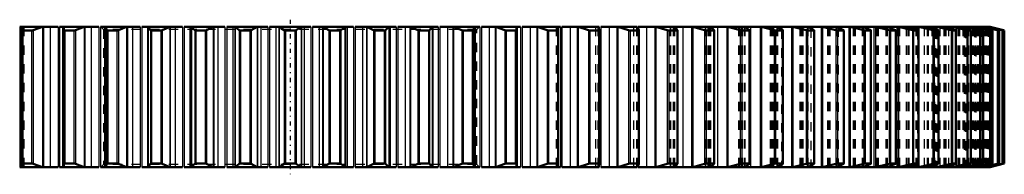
# Model space of a CAD drawing. Header units: millimetres. Extents: x -1 to 474, y -1 to 306.
# Tile 4 of 14: x 108 to 214, y -1 to 16. Entities that reach past the tile are written whole.
import ezdxf

# ---------------------------------------------------------------- set-up
doc = ezdxf.new("R2010")
doc.units = ezdxf.units.MM
doc.linetypes.add('Center', pattern=[1.5, 0.45, -0.5, 0.05, -0.5])
doc.linetypes.add('Dashed', pattern=[2, 1, -1])
for name, color, linetype, lineweight in [('AM_4', 3, 'Continuous', 25), ('center', 4, 'Center', 25), ('hidden', 3, 'Dashed', 25), ('vis', 1, 'Continuous', 50)]:
    doc.layers.add(name, color=color, linetype=linetype, lineweight=lineweight)

# ---------------------------------------------------------------- blocks, each defined once
blk = doc.blocks.new('1_GEAHB1_5_100_15_A_40_b_0_in_GEAHB1_5_100_15_A_40_900')
at = {"layer": 'AM_4'}
for p, q in [((108.44, 15), (108.44, 0)), ((110.89, 15), (110.89, 0)), ((110.98, 15), (110.98, 0)), ((111.69, 15), (111.69, 0)), ((112.55, 15), (112.55, 0)), ((112.71, 15), (112.71, 0)), ((113.11, 15), (113.11, 0)), ((115.35, 15), (115.35, 0)), ((115.43, 15), (115.43, 0)), ((116.08, 15), (116.08, 0)), ((116.91, 15), (116.91, 0)), ((117.08, 15), (117.08, 0)), ((117.61, 15), (117.61, 0)), ((119.89, 15), (119.89, 0)), ((119.97, 15), (119.97, 0)), ((120.54, 15), (120.54, 0)), ((121.36, 15), (121.36, 0)), ((121.53, 15), (121.53, 0)), ((122.12, 15), (122.12, 0)), ((122.18, 15), (122.18, 0)), ((122.19, 15), (122.19, 0)), ((124.51, 15), (124.51, 0)), ((124.57, 15), (124.57, 0)), ((125.08, 15), (125.08, 0)), ((125.87, 15), (125.87, 0)), ((126.05, 15), (126.05, 0)), ((126.67, 15), (126.67, 0)), ((126.81, 15), (126.81, 0)), ((126.83, 15), (126.83, 0)), ((129.17, 15), (129.17, 0)), ((129.23, 15), (129.23, 0)), ((129.66, 15), (129.66, 0)), ((130.43, 15), (130.43, 0)), ((130.61, 15), (130.61, 0)), ((131.27, 15), (131.27, 0)), ((131.48, 15), (131.48, 0)), ((131.52, 15), (131.52, 0)), ((133.87, 15), (133.87, 0)), ((133.92, 15), (133.92, 0)), ((134.28, 15), (134.28, 0)), ((135.01, 15), (135.01, 0)), ((135.19, 15), (135.19, 0)), ((135.89, 15), (135.89, 0)), ((136.18, 15), (136.18, 0)), ((136.22, 15), (136.22, 0)), ((138.58, 15), (138.58, 0)), ((138.62, 15), (138.62, 0)), ((138.91, 15), (138.91, 0)), ((139.61, 15), (139.61, 0)), ((139.79, 15), (139.79, 0)), ((140.52, 15), (140.52, 0)), ((140.88, 15), (140.88, 0)), ((140.93, 15), (140.93, 0)), ((143.28, 15), (143.28, 0)), ((143.32, 15), (143.32, 0)), ((143.53, 15), (143.53, 0)), ((144.19, 15), (144.19, 0)), ((144.37, 15), (144.37, 0)), ((145.14, 15), (145.14, 0)), ((145.57, 15), (145.57, 0)), ((145.63, 15), (145.63, 0)), ((147.97, 15), (147.97, 0)), ((147.99, 15), (147.99, 0)), ((148.13, 15), (148.13, 0)), ((148.75, 15), (148.75, 0)), ((148.93, 15), (148.93, 0)), ((149.72, 15), (149.72, 0)), ((150.23, 15), (150.23, 0)), ((150.29, 15), (150.29, 0)), ((152.61, 15), (152.61, 0)), ((152.62, 15), (152.62, 0)), ((152.68, 15), (152.68, 0)), ((153.27, 15), (153.27, 0)), ((153.44, 15), (153.44, 0)), ((154.26, 15), (154.26, 0)), ((154.83, 15), (154.83, 0)), ((154.91, 15), (154.91, 0)), ((157.19, 15), (157.19, 0)), ((157.72, 15), (157.72, 0)), ((157.89, 15), (157.89, 0)), ((158.72, 15), (158.72, 0)), ((159.37, 15), (159.37, 0)), ((159.45, 15), (159.45, 0)), ((161.69, 15), (161.69, 0)), ((162.09, 15), (162.09, 0)), ((162.25, 15), (162.25, 0)), ((163.11, 15), (163.11, 0)), ((163.82, 15), (163.82, 0)), ((163.91, 15), (163.91, 0)), ((166.36, 15), (166.36, 0)), ((166.52, 15), (166.52, 0)), ((167.39, 15), (167.39, 0)), ((168.16, 15), (168.16, 0)), ((168.26, 15), (168.26, 0)), ((170.52, 15), (170.52, 0)), ((170.68, 15), (170.68, 0)), ((171.56, 15), (171.56, 0)), ((172.39, 15), (172.39, 0)), ((172.49, 15), (172.49, 0)), ((174.7, 15), (174.7, 14.76)), ((175.59, 15), (175.59, 0)), ((176.47, 15), (176.47, 0)), ((176.59, 15), (176.59, 0)), ((179.47, 15), (179.47, 0)), ((180.4, 15), (180.4, 0)), ((180.53, 15), (180.53, 0)), ((183.18, 15), (183.18, 0)), ((184.17, 15), (184.17, 0)), ((184.29, 15), (184.29, 0)), ((186.72, 15), (186.72, 0)), ((187.74, 15), (187.74, 0)), ((187.88, 15), (187.88, 0)), ((190.05, 15), (190.05, 14.7)), ((191.12, 15), (191.12, 0)), ((191.26, 15), (191.26, 0)), ((193.18, 15), (193.18, 14.83)), ((194.29, 15), (194.29, 0)), ((194.43, 15), (194.43, 0)), ((196.1, 15), (196.1, 14.92)), ((197.23, 15), (197.23, 0)), ((197.38, 15), (197.38, 0)), ((199.94, 15), (199.94, 0)), ((200.09, 15), (200.09, 0)), ((202.4, 15), (202.4, 0)), ((202.55, 15), (202.55, 0)), ((204.6, 15), (204.6, 14.65)), ((204.75, 15), (204.75, 0)), ((206.54, 15), (206.54, 14.72)), ((206.69, 15), (206.69, 14.66)), ((208.2, 15), (208.2, 14.78)), ((208.36, 15), (208.36, 14.73)), ((209.59, 15), (209.59, 14.84)), ((209.74, 15), (209.74, 14.79)), ((210.69, 15), (210.69, 14.89)), ((210.84, 15), (210.84, 14.84)), ((211.5, 15), (211.5, 14.94)), ((211.65, 15), (211.65, 14.89)), ((212.02, 15), (212.02, 14.98)), ((212.17, 15), (212.17, 14.94)), ((212.39, 15), (212.39, 14.98)), ((108.68, 14.62), (108.68, 0.38)), ((108.77, 14.6), (108.77, 0.4)), ((109.71, 14.6), (109.71, 0.4)), ((109.87, 14.62), (109.87, 0.38)), ((113.18, 14.62), (113.18, 0.38)), ((113.28, 14.6), (113.28, 0.4)), ((114.24, 14.6), (114.24, 0.4)), ((114.4, 14.62), (114.4, 0.38)), ((117.78, 14.62), (117.78, 0.38)), ((117.89, 14.6), (117.89, 0.4)), ((118.86, 14.6), (118.86, 0.4)), ((119.02, 14.62), (119.02, 0.38)), ((122.45, 14.62), (122.45, 0.38)), ((122.57, 14.6), (122.57, 0.4)), ((123.56, 14.6), (123.56, 0.4)), ((123.71, 14.62), (123.71, 0.38)), ((127.19, 14.62), (127.19, 0.38)), ((127.31, 14.6), (127.31, 0.4)), ((128.31, 14.6), (128.31, 0.4)), ((128.46, 14.62), (128.46, 0.38)), ((131.96, 14.62), (131.96, 0.38)), ((132.1, 14.6), (132.1, 0.4)), ((133.1, 14.6), (133.1, 0.4)), ((133.24, 14.62), (133.24, 0.38)), ((136.76, 14.62), (136.76, 0.38)), ((136.9, 14.6), (136.9, 0.4)), ((137.9, 14.6), (137.9, 0.4)), ((138.04, 14.62), (138.04, 0.38)), ((141.56, 14.62), (141.56, 0.38)), ((141.7, 14.6), (141.7, 0.4)), ((142.7, 14.6), (142.7, 0.4)), ((142.84, 14.62), (142.84, 0.38)), ((146.34, 14.62), (146.34, 0.38)), ((146.49, 14.6), (146.49, 0.4)), ((147.49, 14.6), (147.49, 0.4)), ((147.61, 14.62), (147.61, 0.38)), ((151.09, 14.62), (151.09, 0.38)), ((151.24, 14.6), (151.24, 0.4)), ((152.23, 14.6), (152.23, 0.4)), ((152.35, 14.62), (152.35, 0.38)), ((155.78, 14.62), (155.78, 0.38)), ((155.94, 14.6), (155.94, 0.4)), ((156.91, 14.6), (156.91, 0.4)), ((157.02, 14.62), (157.02, 0.38)), ((160.4, 14.62), (160.4, 0.38)), ((160.56, 14.6), (160.56, 0.4)), ((161.52, 14.6), (161.52, 0.4)), ((161.62, 14.62), (161.62, 0.38)), ((164.93, 14.62), (164.93, 0.38)), ((165.09, 14.6), (165.09, 0.4)), ((166.03, 14.6), (166.03, 0.4)), ((166.12, 14.62), (166.12, 0.38)), ((169.35, 14.62), (169.35, 0.38)), ((169.52, 14.6), (169.52, 0.4)), ((170.43, 14.6), (170.43, 0.4)), ((173.65, 14.62), (173.65, 0.38)), ((173.81, 14.6), (173.81, 0.4)), ((174.69, 14.6), (174.69, 0.4)), ((177.8, 14.62), (177.8, 0.38)), ((177.97, 14.6), (177.97, 0.4)), ((178.81, 14.6), (178.81, 0.4)), ((181.79, 14.62), (181.79, 0.38)), ((181.96, 14.6), (181.96, 0.4)), ((182.77, 14.6), (182.77, 0.4)), ((185.61, 14.62), (185.61, 0.38)), ((185.78, 14.6), (185.78, 0.4)), ((186.55, 14.6), (186.55, 0.4)), ((189.24, 14.62), (189.24, 0.38)), ((189.4, 14.6), (189.4, 0.4)), ((190.13, 14.6), (190.13, 0.4)), ((192.66, 14.62), (192.66, 0.38)), ((192.82, 14.6), (192.82, 0.4)), ((193.51, 14.6), (193.51, 0.4)), ((195.86, 14.62), (195.86, 0.38)), ((196.02, 14.6), (196.02, 0.4)), ((196.66, 14.6), (196.66, 0.4)), ((198.84, 14.62), (198.84, 0.38)), ((198.99, 14.6), (198.99, 0.4)), ((199.58, 14.6), (199.58, 0.4)), ((201.57, 14.62), (201.57, 0.38)), ((201.72, 14.6), (201.72, 0.4)), ((202.26, 14.6), (202.26, 0.4)), ((204.05, 14.62), (204.05, 0.38)), ((204.19, 14.6), (204.19, 0.4)), ((204.68, 14.6), (204.68, 0.4)), ((206.26, 14.62), (206.26, 0.38)), ((206.4, 14.6), (206.4, 0.4)), ((206.83, 14.6), (206.83, 0.4)), ((208.21, 14.62), (208.21, 0.38)), ((208.34, 14.6), (208.34, 0.4)), ((208.71, 14.6), (208.71, 0.4)), ((209.87, 14.62), (209.87, 0.38)), ((210, 14.6), (210, 0.4)), ((210.31, 14.6), (210.31, 0.4)), ((211.25, 14.62), (211.25, 0.38)), ((211.37, 14.6), (211.37, 0.4)), ((211.62, 14.6), (211.62, 0.4)), ((212.33, 14.62), (212.33, 0.38)), ((212.45, 14.6), (212.45, 0.4)), ((212.64, 14.6), (212.64, 0.4)), ((213.12, 14.62), (213.12, 0.38)), ((213.23, 14.6), (213.23, 0.4)), ((213.36, 14.6), (213.36, 0.4)), ((213.62, 14.62), (213.62, 0.38)), ((213.72, 14.6), (213.72, 0.4)), ((213.78, 14.6), (213.78, 0.4)), ((213.81, 14.62), (213.81, 0.38)), ((213.9, 14.6), (213.9, 0.4)), ((174.7, 0.24), (174.7, 0)), ((190.05, 0.3), (190.05, 0)), ((193.18, 0.17), (193.18, 0)), ((196.1, 0.08), (196.1, 0)), ((204.6, 0.35), (204.6, 0)), ((206.54, 0.28), (206.54, 0)), ((206.69, 0.34), (206.69, 0)), ((208.2, 0.22), (208.2, 0)), ((208.36, 0.27), (208.36, 0)), ((209.59, 0.16), (209.59, 0)), ((209.74, 0.21), (209.74, 0)), ((210.69, 0.11), (210.69, 0)), ((210.84, 0.16), (210.84, 0)), ((211.5, 0.06), (211.5, 0)), ((211.65, 0.11), (211.65, 0)), ((212.02, 0.02), (212.02, 0)), ((212.17, 0.06), (212.17, 0)), ((212.39, 0.02), (212.39, 0))]:
    blk.add_line(p, q, dxfattribs=at)
at = {"layer": 'center'}
blk.add_line((137.4, 15.75), (137.4, -0.75), dxfattribs=at)
at = {"layer": 'hidden'}
for p, q in [((108.7, 15), (108.7, 0)), ((108.72, 15), (108.72, 0)), ((108.89, 15), (108.89, 0)), ((108.89, 0), (108.89, 15)), ((113.11, 15), (113.11, 0)), ((113.21, 15), (113.21, 0)), ((113.21, 0), (113.21, 15)), ((117.1, 15), (117.4, 14.7)), ((117.61, 15), (117.61, 0)), ((117.63, 15), (117.63, 0)), ((117.63, 0), (117.63, 15)), ((157.17, 15), (157.17, 0)), ((157.17, 15), (157.17, 0)), ((157.19, 15), (157.19, 0)), ((157.4, 14.7), (157.7, 15)), ((161.59, 15), (161.59, 0)), ((161.59, 15), (161.59, 0)), ((161.69, 15), (161.69, 0)), ((165.91, 15), (165.91, 0)), ((165.91, 15), (165.91, 0)), ((166.08, 15), (166.08, 0)), ((166.1, 15), (166.1, 0)), ((170.11, 15), (170.11, 0)), ((170.12, 15), (170.12, 0)), ((170.37, 15), (170.37, 0)), ((170.4, 15), (170.4, 0)), ((174.18, 15), (174.18, 0)), ((174.2, 15), (174.2, 0)), ((174.52, 15), (174.52, 0)), ((174.55, 15), (174.55, 0)), ((174.56, 15), (174.56, 0)), ((178.1, 15), (178.1, 0)), ((178.13, 15), (178.13, 0)), ((178.43, 15), (178.43, 0)), ((178.53, 15), (178.53, 0)), ((178.58, 15), (178.58, 0)), ((178.58, 15), (178.58, 0)), ((181.86, 15), (181.86, 0)), ((181.91, 15), (181.91, 0)), ((182.15, 15), (182.15, 0)), ((182.29, 15), (182.29, 0)), ((182.38, 15), (182.38, 0)), ((182.43, 15), (182.43, 0)), ((185.44, 15), (185.44, 0)), ((185.5, 15), (185.5, 0)), ((185.69, 15), (185.69, 0)), ((185.82, 15), (185.82, 0)), ((186.04, 15), (186.04, 0)), ((186.11, 15), (186.11, 0)), ((188.82, 15), (188.82, 0)), ((188.91, 15), (188.91, 0)), ((189.04, 15), (189.04, 0)), ((189.17, 15), (189.17, 0)), ((189.52, 15), (189.52, 0)), ((189.59, 15), (189.59, 0)), ((192.01, 15), (192.01, 0)), ((192.12, 15), (192.12, 0)), ((192.19, 15), (192.19, 0)), ((192.31, 15), (192.31, 0)), ((192.79, 15), (192.79, 0)), ((192.87, 15), (192.87, 0)), ((193.18, 14.83), (193.18, 0.17)), ((194.97, 15), (194.97, 0)), ((195.11, 15), (195.11, 0)), ((195.13, 15), (195.13, 0)), ((195.23, 15), (195.23, 0)), ((195.84, 15), (195.84, 0)), ((195.93, 15), (195.93, 0)), ((196.1, 14.92), (196.1, 0.08)), ((197.7, 15), (197.7, 0)), ((197.83, 15), (197.83, 0)), ((197.87, 15), (197.87, 0)), ((197.93, 15), (197.93, 0)), ((198.66, 15), (198.66, 0)), ((198.76, 15), (198.76, 0)), ((198.77, 15), (198.77, 0)), ((200.19, 15), (200.19, 0)), ((200.3, 15), (200.3, 0)), ((200.39, 15), (200.39, 0)), ((200.39, 15), (200.39, 0)), ((201.21, 15), (201.21, 0)), ((201.24, 15), (201.24, 0)), ((201.35, 15), (201.35, 0)), ((202.43, 15), (202.43, 0)), ((202.51, 15), (202.51, 0)), ((202.6, 15), (202.6, 0)), ((202.66, 15), (202.66, 0)), ((203.4, 15), (203.4, 0)), ((203.57, 15), (203.57, 0)), ((203.68, 15), (203.68, 0)), ((204.41, 15), (204.41, 0)), ((204.48, 15), (204.48, 0)), ((204.55, 15), (204.55, 0)), ((204.68, 15), (204.68, 0)), ((205.32, 15), (205.32, 0)), ((205.64, 15), (205.64, 0)), ((205.76, 15), (205.76, 0)), ((206.13, 15), (206.13, 0)), ((206.17, 15), (206.17, 0)), ((206.23, 15), (206.23, 0)), ((206.43, 15), (206.43, 0)), ((206.98, 15), (206.98, 0)), ((207.43, 15), (207.43, 0)), ((207.56, 15), (207.56, 0)), ((207.57, 15), (207.57, 0)), ((207.6, 15), (207.6, 0)), ((207.65, 15), (207.65, 0)), ((207.91, 15), (207.91, 0)), ((208.2, 14.78), (208.2, 0.22)), ((208.36, 15), (208.36, 0)), ((208.73, 15), (208.73, 0)), ((208.74, 15), (208.74, 0)), ((208.78, 15), (208.78, 0)), ((208.95, 15), (208.95, 0)), ((209.08, 15), (209.08, 0)), ((209.11, 15), (209.11, 0)), ((209.46, 15), (209.46, 0)), ((209.59, 14.84), (209.59, 0.16)), ((209.6, 15), (209.6, 0)), ((209.61, 15), (209.61, 0)), ((209.64, 15), (209.64, 0)), ((209.74, 14.79), (209.74, 0.21)), ((210.02, 15), (210.02, 0)), ((210.19, 15), (210.19, 0)), ((210.19, 15), (210.19, 0)), ((210.19, 15), (210.19, 0)), ((210.21, 15), (210.21, 0)), ((210.28, 15), (210.28, 0)), ((210.33, 15), (210.33, 0)), ((210.49, 15), (210.49, 0)), ((210.49, 15), (210.49, 0)), ((210.49, 15), (210.49, 0)), ((210.65, 15), (210.65, 0)), ((210.69, 14.89), (210.69, 0.11)), ((210.81, 15), (210.81, 0)), ((210.84, 14.84), (210.84, 0.16)), ((211, 15), (211, 0)), ((211.05, 15), (211.05, 0)), ((211.14, 15), (211.14, 0)), ((211.28, 15), (211.28, 0)), ((211.5, 14.94), (211.5, 0.06)), ((211.65, 14.89), (211.65, 0.11)), ((211.8, 15), (211.8, 0)), ((211.95, 15), (211.95, 0)), ((212.02, 14.98), (212.02, 0.02)), ((212.17, 15), (212.17, 0)), ((212.17, 14.94), (212.17, 0.06)), ((212.24, 15), (212.24, 0)), ((212.32, 15), (212.32, 0)), ((212.39, 14.98), (212.39, 0.02)), ((117.4, 14.7), (117.4, 0.3)), ((157.4, 14.7), (117.4, 14.7)), ((157.4, 0.3), (157.4, 14.7)), ((170.51, 14.62), (170.51, 0.38)), ((174.7, 14.76), (174.7, 0.24)), ((174.77, 14.62), (174.77, 0.38)), ((178.88, 14.62), (178.88, 0.38)), ((182.83, 14.62), (182.83, 0.38)), ((186.6, 14.62), (186.6, 0.38)), ((190.05, 14.7), (190.05, 0.3)), ((190.17, 14.62), (190.17, 0.38)), ((193.54, 14.62), (193.54, 0.38)), ((196.68, 14.62), (196.68, 0.38)), ((199.59, 14.62), (199.61, 14.61)), ((199.59, 14.62), (199.59, 0.38)), ((202.25, 14.62), (202.27, 14.61)), ((202.25, 14.62), (202.25, 0.38)), ((204.6, 14.65), (204.6, 0.35)), ((204.66, 14.62), (204.66, 0.38)), ((206.54, 14.72), (206.54, 0.28)), ((206.69, 14.66), (206.69, 0.34)), ((206.81, 14.62), (206.81, 0.38)), ((208.36, 14.73), (208.36, 0.27)), ((208.68, 14.62), (208.68, 0.38)), ((210.26, 14.62), (210.26, 0.38)), ((211.56, 14.62), (211.56, 0.38)), ((212.57, 14.62), (212.57, 0.38)), ((213.28, 14.62), (213.28, 0.38)), ((213.7, 14.62), (213.7, 0.38)), ((117.4, 0.3), (117.1, 0)), ((157.4, 0.3), (117.4, 0.3)), ((157.7, 0), (157.4, 0.3))]:
    blk.add_line(p, q, dxfattribs=at)
for points in [[(199.61, 14.61), (199.61, 14.61), (199.61, 14.61)], [(202.27, 14.61), (202.28, 14.61), (202.28, 14.6)], [(210.26, 14.62), (210.3, 14.61), (210.31, 14.6), (210.32, 14.6)], [(211.56, 14.62), (211.6, 14.61), (211.62, 14.6), (211.62, 14.6)]]:
    blk.add_lwpolyline(points, dxfattribs=at)
at = {"layer": 'vis'}
for p, q in [((112.55, 15), (108.44, 15)), ((116.91, 15), (112.71, 15)), ((113.11, 15), (113.11, 0)), ((121.36, 15), (117.08, 15)), ((117.61, 15), (117.61, 0)), ((125.87, 15), (121.53, 15)), ((130.43, 15), (126.05, 15)), ((135.01, 15), (130.61, 15)), ((135.19, 15), (139.61, 15)), ((144.19, 15), (139.79, 15)), ((148.75, 15), (144.37, 15)), ((153.27, 15), (148.93, 15)), ((157.72, 15), (153.44, 15)), ((157.19, 0), (157.19, 15)), ((162.09, 15), (157.89, 15)), ((161.69, 0), (161.69, 15)), ((166.36, 15), (162.25, 15)), ((170.52, 15), (166.52, 15)), ((168.26, 15), (169.35, 14.62)), ((174.56, 15), (170.68, 15)), ((172.49, 15), (173.65, 14.62)), ((211.95, 15), (174.7, 15)), ((176.59, 15), (177.8, 14.62)), ((180.53, 15), (181.79, 14.62)), ((184.29, 15), (185.61, 14.62)), ((187.88, 15), (189.24, 14.62)), ((191.26, 15), (192.66, 14.62)), ((194.43, 15), (195.86, 14.62)), ((197.38, 15), (198.84, 14.62)), ((199.59, 14.62), (198.76, 15)), ((200.09, 15), (201.57, 14.62)), ((202.25, 14.62), (201.35, 15)), ((202.55, 15), (204.05, 14.62)), ((204.66, 14.62), (203.68, 15)), ((204.75, 15), (206.26, 14.62)), ((206.81, 14.62), (205.76, 15)), ((206.69, 15), (208.21, 14.62)), ((208.68, 14.62), (207.56, 15)), ((208.36, 15), (209.87, 14.62)), ((210.26, 14.62), (209.08, 15)), ((209.74, 15), (211.25, 14.62)), ((211.56, 14.62), (210.33, 15)), ((210.84, 15), (212.33, 14.62)), ((212.57, 14.62), (211.28, 15)), ((211.65, 15), (213.12, 14.62)), ((213.28, 14.62), (211.95, 15)), ((212.02, 15), (212.4, 15)), ((212.17, 15), (213.62, 14.62)), ((213.7, 14.62), (212.32, 15)), ((212.39, 15), (213.81, 14.62)), ((213.9, 14.6), (212.4, 15)), ((108.67, 14.73), (108.67, 0.27)), ((108.67, 14.73), (108.68, 14.62)), ((108.77, 14.6), (109.71, 14.6)), ((113.28, 14.6), (114.24, 14.6)), ((117.89, 14.6), (118.86, 14.6)), ((122.57, 14.6), (123.56, 14.6)), ((127.31, 14.6), (128.31, 14.6)), ((132.1, 14.6), (133.1, 14.6)), ((136.9, 14.6), (137.9, 14.6)), ((141.7, 14.6), (142.7, 14.6)), ((146.49, 14.6), (147.49, 14.6)), ((151.24, 14.6), (152.23, 14.6)), ((155.94, 14.6), (156.91, 14.6)), ((160.56, 14.6), (161.52, 14.6)), ((165.09, 14.6), (166.03, 14.6)), ((166.12, 14.62), (166.13, 14.73)), ((166.13, 0.27), (166.13, 14.73)), ((169.52, 14.6), (170.43, 14.6)), ((170.51, 0.38), (170.51, 14.62)), ((170.51, 14.62), (170.51, 14.62)), ((173.81, 14.6), (174.69, 14.6)), ((174.77, 0.38), (174.77, 14.62)), ((174.77, 14.62), (174.77, 14.62)), ((177.97, 14.6), (178.81, 14.6)), ((178.88, 0.38), (178.88, 14.62)), ((178.88, 14.62), (178.88, 14.62)), ((181.96, 14.6), (182.77, 14.6)), ((182.83, 0.39), (182.83, 14.61)), ((185.78, 14.6), (186.55, 14.6)), ((186.6, 0.39), (186.6, 14.61)), ((189.4, 14.6), (190.13, 14.6)), ((190.18, 0.39), (190.18, 14.61)), ((192.82, 14.6), (193.51, 14.6)), ((193.55, 0.39), (193.55, 14.61)), ((196.02, 14.6), (196.66, 14.6)), ((196.7, 0.39), (196.7, 14.61)), ((198.99, 14.6), (199.58, 14.6)), ((199.61, 0.39), (199.61, 14.61)), ((201.72, 14.6), (202.26, 14.6)), ((202.28, 0.4), (202.28, 14.6)), ((204.19, 14.6), (204.68, 14.6)), ((204.7, 0.4), (204.7, 14.6)), ((206.4, 14.6), (206.83, 14.6)), ((206.85, 0.4), (206.85, 14.6)), ((208.34, 14.6), (208.71, 14.6)), ((208.72, 0.4), (208.72, 14.6)), ((210, 14.6), (210.31, 14.6)), ((210.31, 14.6), (210.32, 14.6)), ((210.32, 0.4), (210.32, 14.6)), ((211.37, 14.6), (211.62, 14.6)), ((211.62, 0.4), (211.62, 14.6)), ((211.62, 14.6), (211.62, 14.6)), ((212.45, 14.6), (212.64, 14.6)), ((212.64, 0.4), (212.64, 14.6)), ((212.64, 14.6), (212.64, 14.6)), ((213.23, 14.6), (213.36, 14.6)), ((213.36, 0.4), (213.36, 14.6)), ((213.36, 14.6), (213.36, 14.6)), ((213.72, 14.6), (213.78, 14.6)), ((213.78, 0.4), (213.78, 14.6)), ((213.9, 0.4), (213.9, 14.6)), ((213.9, 14.6), (213.9, 14.6)), ((108.68, 0.38), (108.67, 0.27)), ((109.71, 0.4), (108.77, 0.4)), ((114.24, 0.4), (113.28, 0.4)), ((118.86, 0.4), (117.89, 0.4)), ((123.56, 0.4), (122.57, 0.4)), ((128.31, 0.4), (127.31, 0.4)), ((133.1, 0.4), (132.1, 0.4)), ((137.9, 0.4), (136.9, 0.4)), ((142.7, 0.4), (141.7, 0.4)), ((147.49, 0.4), (146.49, 0.4)), ((152.23, 0.4), (151.24, 0.4)), ((156.91, 0.4), (155.94, 0.4)), ((161.52, 0.4), (160.56, 0.4)), ((166.03, 0.4), (165.09, 0.4)), ((166.13, 0.27), (166.12, 0.38)), ((169.35, 0.38), (168.26, 0)), ((170.43, 0.4), (169.52, 0.4)), ((170.51, 0.38), (170.51, 0.38)), ((173.65, 0.38), (172.49, 0)), ((174.69, 0.4), (173.81, 0.4)), ((174.77, 0.38), (174.77, 0.38)), ((177.8, 0.38), (176.59, 0)), ((178.81, 0.4), (177.97, 0.4)), ((178.88, 0.38), (178.88, 0.38)), ((181.79, 0.38), (180.53, 0)), ((182.77, 0.4), (181.96, 0.4)), ((182.83, 0.38), (182.83, 0.39)), ((185.61, 0.38), (184.29, 0)), ((186.55, 0.4), (185.78, 0.4)), ((186.6, 0.38), (186.6, 0.39)), ((189.24, 0.38), (187.88, 0)), ((190.13, 0.4), (189.4, 0.4)), ((192.66, 0.38), (191.26, 0)), ((193.51, 0.4), (192.82, 0.4)), ((195.86, 0.38), (194.43, 0)), ((196.66, 0.4), (196.02, 0.4)), ((198.84, 0.38), (197.38, 0)), ((198.76, 0), (199.59, 0.38)), ((199.58, 0.4), (198.99, 0.4)), ((201.57, 0.38), (200.09, 0)), ((201.35, 0), (202.25, 0.38)), ((202.26, 0.4), (201.72, 0.4)), ((204.05, 0.38), (202.55, 0)), ((203.68, 0), (204.66, 0.38)), ((204.68, 0.4), (204.19, 0.4)), ((206.26, 0.38), (204.75, 0)), ((205.76, 0), (206.81, 0.38)), ((206.83, 0.4), (206.4, 0.4)), ((208.21, 0.38), (206.69, 0)), ((207.56, 0), (208.68, 0.38)), ((208.71, 0.4), (208.34, 0.4)), ((209.87, 0.38), (208.36, 0)), ((209.08, 0), (210.26, 0.38)), ((211.25, 0.38), (209.74, 0)), ((210.31, 0.4), (210, 0.4)), ((210.33, 0), (211.56, 0.38)), ((212.33, 0.38), (210.84, 0)), ((211.28, 0), (212.57, 0.38)), ((211.62, 0.4), (211.37, 0.4)), ((213.12, 0.38), (211.65, 0)), ((211.95, 0), (213.28, 0.38)), ((212.02, 0), (212.4, 0)), ((213.62, 0.38), (212.17, 0)), ((212.32, 0), (213.7, 0.38)), ((213.9, 0.4), (212.39, 0)), ((212.4, 0), (213.9, 0.4)), ((212.64, 0.4), (212.45, 0.4)), ((213.36, 0.4), (213.23, 0.4)), ((213.36, 0.4), (213.36, 0.4)), ((213.78, 0.4), (213.72, 0.4)), ((213.9, 0.4), (213.9, 0.4)), ((112.55, 0), (108.44, 0)), ((116.91, 0), (112.71, 0)), ((121.36, 0), (117.08, 0)), ((125.87, 0), (121.53, 0)), ((130.43, 0), (126.05, 0)), ((135.01, 0), (130.61, 0)), ((135.19, 0), (139.61, 0)), ((144.19, 0), (139.79, 0)), ((148.75, 0), (144.37, 0)), ((153.27, 0), (148.93, 0)), ((157.72, 0), (153.44, 0)), ((162.09, 0), (157.89, 0)), ((166.36, 0), (162.25, 0)), ((170.52, 0), (166.52, 0)), ((174.56, 0), (170.68, 0)), ((211.95, 0), (174.7, 0))]:
    blk.add_line(p, q, dxfattribs=at)
for points in [[(108.7, 15), (108.68, 14.81), (108.67, 14.73)], [(109.87, 14.62), (110.39, 14.81), (110.89, 15)], [(113.11, 15), (113.13, 14.81), (113.18, 14.62)], [(114.4, 14.62), (114.88, 14.81), (115.35, 15)], [(117.61, 15), (117.68, 14.81), (117.78, 14.62)], [(119.02, 14.62), (119.46, 14.81), (119.89, 15)], [(122.19, 15), (122.31, 14.81), (122.45, 14.62)], [(123.71, 14.62), (124.12, 14.81), (124.51, 15)], [(126.83, 15), (127, 14.81), (127.19, 14.62)], [(128.46, 14.62), (128.82, 14.81), (129.17, 15)], [(131.52, 15), (131.73, 14.81), (131.96, 14.62)], [(133.24, 14.62), (133.56, 14.81), (133.87, 15)], [(136.22, 15), (136.48, 14.81), (136.76, 14.62)], [(138.04, 14.62), (138.32, 14.81), (138.58, 15)], [(140.93, 15), (141.24, 14.81), (141.56, 14.62)], [(142.84, 14.62), (143.07, 14.81), (143.28, 15)], [(145.63, 15), (145.98, 14.81), (146.34, 14.62)], [(147.61, 14.62), (147.8, 14.81), (147.97, 15)], [(150.29, 15), (150.68, 14.81), (151.09, 14.62)], [(152.35, 14.62), (152.49, 14.81), (152.61, 15)], [(154.91, 15), (155.34, 14.81), (155.78, 14.62)], [(157.02, 14.62), (157.12, 14.81), (157.19, 15)], [(159.45, 15), (159.92, 14.81), (160.4, 14.62)], [(161.62, 14.62), (161.67, 14.81), (161.69, 15)], [(163.91, 15), (164.41, 14.81), (164.93, 14.62)], [(166.13, 14.73), (166.12, 14.81), (166.1, 15)], [(170.51, 14.62), (170.46, 14.81), (170.4, 15)], [(174.77, 14.62), (174.68, 14.81), (174.56, 15)], [(178.88, 14.62), (178.74, 14.81), (178.58, 15)], [(182.83, 14.62), (182.64, 14.81), (182.43, 15)], [(186.6, 14.62), (186.36, 14.81), (186.11, 15)], [(190.17, 14.62), (189.89, 14.81), (189.59, 15)], [(193.54, 14.62), (193.21, 14.81), (192.87, 15)], [(196.68, 14.62), (196.32, 14.81), (195.93, 15)], [(108.68, 14.62), (108.69, 14.61), (108.71, 14.6), (108.75, 14.6), (108.77, 14.6)], [(109.71, 14.6), (109.75, 14.6), (109.8, 14.61), (109.85, 14.62), (109.87, 14.62)], [(113.18, 14.62), (113.19, 14.61), (113.22, 14.6), (113.26, 14.6), (113.28, 14.6)], [(114.24, 14.6), (114.29, 14.6), (114.33, 14.61), (114.38, 14.62), (114.4, 14.62)], [(117.78, 14.62), (117.79, 14.61), (117.83, 14.6), (117.87, 14.6), (117.89, 14.6)], [(118.86, 14.6), (118.91, 14.6), (118.96, 14.61), (119, 14.62), (119.02, 14.62)], [(122.45, 14.62), (122.47, 14.61), (122.51, 14.6), (122.55, 14.6), (122.57, 14.6)], [(123.56, 14.6), (123.61, 14.6), (123.65, 14.61), (123.69, 14.62), (123.71, 14.62)], [(127.19, 14.62), (127.21, 14.61), (127.25, 14.6), (127.29, 14.6), (127.31, 14.6)], [(128.31, 14.6), (128.36, 14.6), (128.4, 14.61), (128.44, 14.62), (128.46, 14.62)], [(131.96, 14.62), (131.99, 14.61), (132.03, 14.6), (132.07, 14.6), (132.1, 14.6)], [(133.1, 14.6), (133.15, 14.6), (133.19, 14.61), (133.23, 14.62), (133.24, 14.62)], [(136.76, 14.62), (136.79, 14.61), (136.83, 14.6), (136.88, 14.6), (136.9, 14.6)], [(137.9, 14.6), (137.95, 14.6), (137.99, 14.61), (138.03, 14.62), (138.04, 14.62)], [(141.56, 14.62), (141.59, 14.61), (141.63, 14.6), (141.68, 14.6), (141.7, 14.6)], [(142.7, 14.6), (142.75, 14.6), (142.79, 14.61), (142.82, 14.62), (142.84, 14.62)], [(146.34, 14.62), (146.37, 14.61), (146.42, 14.6), (146.47, 14.6), (146.49, 14.6)], [(147.49, 14.6), (147.53, 14.6), (147.57, 14.61), (147.6, 14.62), (147.61, 14.62)], [(151.09, 14.62), (151.12, 14.61), (151.17, 14.6), (151.22, 14.6), (151.24, 14.6)], [(152.23, 14.6), (152.27, 14.6), (152.31, 14.61), (152.34, 14.62), (152.35, 14.62)], [(155.78, 14.62), (155.82, 14.61), (155.87, 14.6), (155.92, 14.6), (155.94, 14.6)], [(156.91, 14.6), (156.96, 14.6), (156.99, 14.61), (157.01, 14.62), (157.02, 14.62)], [(160.4, 14.62), (160.44, 14.61), (160.49, 14.6), (160.54, 14.6), (160.56, 14.6)], [(161.52, 14.6), (161.56, 14.6), (161.59, 14.61), (161.61, 14.62), (161.62, 14.62)], [(164.93, 14.62), (164.97, 14.61), (165.02, 14.6), (165.07, 14.6), (165.09, 14.6)], [(166.03, 14.6), (166.07, 14.6), (166.1, 14.61), (166.12, 14.62), (166.12, 14.62)], [(169.35, 14.62), (169.4, 14.61), (169.45, 14.6), (169.5, 14.6), (169.52, 14.6)], [(170.43, 14.6), (170.47, 14.6), (170.49, 14.61), (170.51, 14.62), (170.51, 14.62)], [(173.65, 14.62), (173.69, 14.61), (173.74, 14.6), (173.79, 14.6), (173.81, 14.6)], [(174.69, 14.6), (174.73, 14.6), (174.76, 14.61), (174.77, 14.62), (174.77, 14.62)], [(177.8, 14.62), (177.85, 14.61), (177.9, 14.6), (177.95, 14.6), (177.97, 14.6)], [(178.81, 14.6), (178.85, 14.6), (178.87, 14.61), (178.88, 14.62), (178.88, 14.62)], [(181.79, 14.62), (181.84, 14.61), (181.89, 14.6), (181.94, 14.6), (181.96, 14.6)], [(182.77, 14.6), (182.8, 14.6), (182.83, 14.61), (182.83, 14.61)], [(182.83, 14.61), (182.83, 14.62), (182.83, 14.62)], [(185.61, 14.62), (185.66, 14.61), (185.71, 14.6), (185.76, 14.6), (185.78, 14.6)], [(186.55, 14.6), (186.58, 14.6), (186.6, 14.61), (186.6, 14.61)], [(186.6, 14.61), (186.6, 14.62), (186.6, 14.62)], [(189.24, 14.62), (189.29, 14.61), (189.34, 14.6), (189.38, 14.6), (189.4, 14.6)], [(190.13, 14.6), (190.16, 14.6), (190.18, 14.61), (190.18, 14.61)], [(190.18, 14.61), (190.18, 14.62), (190.17, 14.62)], [(192.66, 14.62), (192.71, 14.61), (192.76, 14.6), (192.8, 14.6), (192.82, 14.6)], [(193.51, 14.6), (193.54, 14.6), (193.55, 14.61), (193.55, 14.61)], [(193.55, 14.61), (193.54, 14.62), (193.54, 14.62)], [(195.86, 14.62), (195.91, 14.61), (195.96, 14.6), (196.01, 14.6), (196.02, 14.6)], [(196.66, 14.6), (196.69, 14.6), (196.7, 14.61), (196.7, 14.61)], [(196.7, 14.61), (196.69, 14.62), (196.68, 14.62)], [(198.84, 14.62), (198.89, 14.61), (198.94, 14.6), (198.98, 14.6), (198.99, 14.6)], [(199.58, 14.6), (199.61, 14.6), (199.61, 14.61)], [(199.61, 14.61), (199.61, 14.61), (199.6, 14.62), (199.59, 14.62)], [(201.57, 14.62), (201.62, 14.61), (201.67, 14.6), (201.71, 14.6), (201.72, 14.6)], [(202.28, 14.6), (202.28, 14.61), (202.27, 14.62), (202.25, 14.62)], [(202.26, 14.6), (202.28, 14.6), (202.28, 14.6)], [(204.05, 14.62), (204.1, 14.61), (204.14, 14.6), (204.18, 14.6), (204.19, 14.6)], [(204.7, 14.6), (204.69, 14.61), (204.68, 14.62), (204.66, 14.62)], [(204.68, 14.6), (204.69, 14.6), (204.7, 14.6)], [(206.26, 14.62), (206.31, 14.61), (206.36, 14.6), (206.39, 14.6), (206.4, 14.6)], [(206.85, 14.6), (206.84, 14.61), (206.82, 14.62), (206.81, 14.62)], [(206.83, 14.6), (206.84, 14.6), (206.85, 14.6)], [(208.21, 14.62), (208.25, 14.61), (208.3, 14.6), (208.33, 14.6), (208.34, 14.6)], [(208.72, 14.6), (208.72, 14.61), (208.69, 14.62), (208.68, 14.62)], [(208.71, 14.6), (208.72, 14.6), (208.72, 14.6)], [(209.87, 14.62), (209.92, 14.61), (209.96, 14.6), (209.99, 14.6), (210, 14.6)], [(210.32, 14.6), (210.32, 14.6), (210.31, 14.61), (210.28, 14.62), (210.26, 14.62)], [(211.25, 14.62), (211.29, 14.61), (211.34, 14.6), (211.36, 14.6), (211.37, 14.6)], [(211.62, 14.6), (211.62, 14.6), (211.61, 14.61), (211.59, 14.62), (211.56, 14.62)], [(212.33, 14.62), (212.38, 14.61), (212.42, 14.6), (212.44, 14.6), (212.45, 14.6)], [(212.64, 14.6), (212.64, 14.6), (212.62, 14.61), (212.59, 14.62), (212.57, 14.62)], [(213.12, 14.62), (213.17, 14.61), (213.21, 14.6), (213.23, 14.6), (213.23, 14.6)], [(213.36, 14.6), (213.36, 14.6), (213.34, 14.61), (213.31, 14.62), (213.28, 14.62)], [(213.62, 14.62), (213.66, 14.61), (213.69, 14.6), (213.71, 14.6), (213.72, 14.6)], [(213.78, 14.6), (213.77, 14.6), (213.75, 14.61), (213.72, 14.62), (213.7, 14.62)], [(213.81, 14.62), (213.85, 14.61), (213.88, 14.6), (213.9, 14.6), (213.9, 14.6)], [(108.67, 0.27), (108.68, 0.19), (108.7, 0)], [(108.77, 0.4), (108.73, 0.4), (108.7, 0.39), (108.68, 0.38), (108.68, 0.38)], [(109.87, 0.38), (109.83, 0.39), (109.78, 0.4), (109.73, 0.4), (109.71, 0.4)], [(110.89, 0), (110.39, 0.19), (109.87, 0.38)], [(113.18, 0.38), (113.13, 0.19), (113.11, 0)], [(113.28, 0.4), (113.24, 0.4), (113.21, 0.39), (113.19, 0.38), (113.18, 0.38)], [(114.4, 0.38), (114.36, 0.39), (114.31, 0.4), (114.26, 0.4), (114.24, 0.4)], [(115.35, 0), (114.88, 0.19), (114.4, 0.38)], [(117.78, 0.38), (117.68, 0.19), (117.61, 0)], [(117.89, 0.4), (117.84, 0.4), (117.81, 0.39), (117.79, 0.38), (117.78, 0.38)], [(119.02, 0.38), (118.98, 0.39), (118.93, 0.4), (118.88, 0.4), (118.86, 0.4)], [(119.89, 0), (119.46, 0.19), (119.02, 0.38)], [(122.45, 0.38), (122.31, 0.19), (122.19, 0)], [(122.57, 0.4), (122.53, 0.4), (122.49, 0.39), (122.46, 0.38), (122.45, 0.38)], [(123.71, 0.38), (123.68, 0.39), (123.63, 0.4), (123.58, 0.4), (123.56, 0.4)], [(124.51, 0), (124.12, 0.19), (123.71, 0.38)], [(127.19, 0.38), (127, 0.19), (126.83, 0)], [(127.31, 0.4), (127.27, 0.4), (127.23, 0.39), (127.2, 0.38), (127.19, 0.38)], [(128.46, 0.38), (128.43, 0.39), (128.38, 0.4), (128.33, 0.4), (128.31, 0.4)], [(129.17, 0), (128.82, 0.19), (128.46, 0.38)], [(131.96, 0.38), (131.73, 0.19), (131.52, 0)], [(132.1, 0.4), (132.05, 0.4), (132.01, 0.39), (131.98, 0.38), (131.96, 0.38)], [(133.24, 0.38), (133.21, 0.39), (133.17, 0.4), (133.12, 0.4), (133.1, 0.4)], [(133.87, 0), (133.56, 0.19), (133.24, 0.38)], [(136.76, 0.38), (136.48, 0.19), (136.22, 0)], [(136.9, 0.4), (136.85, 0.4), (136.81, 0.39), (136.77, 0.38), (136.76, 0.38)], [(138.04, 0.38), (138.01, 0.39), (137.97, 0.4), (137.92, 0.4), (137.9, 0.4)], [(138.58, 0), (138.32, 0.19), (138.04, 0.38)], [(141.56, 0.38), (141.24, 0.19), (140.93, 0)], [(141.7, 0.4), (141.65, 0.4), (141.61, 0.39), (141.57, 0.38), (141.56, 0.38)], [(142.84, 0.38), (142.81, 0.39), (142.77, 0.4), (142.73, 0.4), (142.7, 0.4)], [(143.28, 0), (143.07, 0.19), (142.84, 0.38)], [(146.34, 0.38), (145.98, 0.19), (145.63, 0)], [(146.49, 0.4), (146.44, 0.4), (146.4, 0.39), (146.36, 0.38), (146.34, 0.38)], [(147.61, 0.38), (147.59, 0.39), (147.55, 0.4), (147.51, 0.4), (147.49, 0.4)], [(147.97, 0), (147.8, 0.19), (147.61, 0.38)], [(151.09, 0.38), (150.68, 0.19), (150.29, 0)], [(151.24, 0.4), (151.19, 0.4), (151.15, 0.39), (151.11, 0.38), (151.09, 0.38)], [(152.35, 0.38), (152.33, 0.39), (152.29, 0.4), (152.25, 0.4), (152.23, 0.4)], [(152.61, 0), (152.49, 0.19), (152.35, 0.38)], [(155.78, 0.38), (155.34, 0.19), (154.91, 0)], [(155.94, 0.4), (155.89, 0.4), (155.84, 0.39), (155.8, 0.38), (155.78, 0.38)], [(157.02, 0.38), (157.01, 0.39), (156.97, 0.4), (156.93, 0.4), (156.91, 0.4)], [(157.19, 0), (157.12, 0.19), (157.02, 0.38)], [(160.4, 0.38), (159.92, 0.19), (159.45, 0)], [(160.56, 0.4), (160.51, 0.4), (160.47, 0.39), (160.42, 0.38), (160.4, 0.38)], [(161.62, 0.38), (161.61, 0.39), (161.58, 0.4), (161.54, 0.4), (161.52, 0.4)], [(161.69, 0), (161.67, 0.19), (161.62, 0.38)], [(164.93, 0.38), (164.41, 0.19), (163.91, 0)], [(165.09, 0.4), (165.05, 0.4), (165, 0.39), (164.95, 0.38), (164.93, 0.38)], [(166.12, 0.38), (166.11, 0.39), (166.09, 0.4), (166.05, 0.4), (166.03, 0.4)], [(166.1, 0), (166.12, 0.19), (166.13, 0.27)], [(169.52, 0.4), (169.47, 0.4), (169.42, 0.39), (169.38, 0.38), (169.35, 0.38)], [(170.4, 0), (170.46, 0.19), (170.51, 0.38)], [(170.51, 0.38), (170.5, 0.39), (170.48, 0.4), (170.45, 0.4), (170.43, 0.4)], [(173.81, 0.4), (173.77, 0.4), (173.72, 0.39), (173.67, 0.38), (173.65, 0.38)], [(174.56, 0), (174.68, 0.19), (174.77, 0.38)], [(174.77, 0.38), (174.77, 0.39), (174.75, 0.4), (174.71, 0.4), (174.69, 0.4)], [(177.97, 0.4), (177.92, 0.4), (177.87, 0.39), (177.83, 0.38), (177.8, 0.38)], [(178.58, 0), (178.74, 0.19), (178.88, 0.38)], [(178.88, 0.38), (178.88, 0.39), (178.86, 0.4), (178.83, 0.4), (178.81, 0.4)], [(181.96, 0.4), (181.91, 0.4), (181.87, 0.39), (181.82, 0.38), (181.79, 0.38)], [(182.43, 0), (182.64, 0.19), (182.83, 0.38)], [(182.83, 0.39), (182.83, 0.39), (182.82, 0.4), (182.79, 0.4), (182.77, 0.4)], [(185.78, 0.4), (185.73, 0.4), (185.69, 0.39), (185.64, 0.38), (185.61, 0.38)], [(186.11, 0), (186.36, 0.19), (186.6, 0.38)], [(186.6, 0.39), (186.6, 0.39), (186.59, 0.4), (186.56, 0.4), (186.55, 0.4)], [(189.4, 0.4), (189.36, 0.4), (189.31, 0.39), (189.26, 0.38), (189.24, 0.38)], [(189.59, 0), (189.89, 0.19), (190.17, 0.38)], [(190.18, 0.39), (190.17, 0.4), (190.15, 0.4), (190.13, 0.4)], [(190.17, 0.38), (190.18, 0.39), (190.18, 0.39)], [(192.82, 0.4), (192.78, 0.4), (192.74, 0.39), (192.69, 0.38), (192.66, 0.38)], [(192.87, 0), (193.21, 0.19), (193.54, 0.38)], [(193.55, 0.39), (193.54, 0.4), (193.52, 0.4), (193.51, 0.4)], [(193.54, 0.38), (193.55, 0.39), (193.55, 0.39)], [(196.02, 0.4), (195.99, 0.4), (195.94, 0.39), (195.89, 0.38), (195.86, 0.38)], [(195.93, 0), (196.32, 0.19), (196.68, 0.38)], [(196.7, 0.39), (196.69, 0.4), (196.68, 0.4), (196.66, 0.4)], [(196.68, 0.38), (196.7, 0.39), (196.7, 0.39)], [(198.99, 0.4), (198.96, 0.4), (198.91, 0.39), (198.87, 0.38), (198.84, 0.38)], [(199.61, 0.39), (199.61, 0.4), (199.6, 0.4), (199.58, 0.4)], [(199.59, 0.38), (199.61, 0.39), (199.61, 0.39)], [(201.72, 0.4), (201.69, 0.4), (201.65, 0.39), (201.6, 0.38), (201.57, 0.38)], [(202.25, 0.38), (202.28, 0.39), (202.28, 0.4)], [(202.28, 0.4), (202.28, 0.4), (202.27, 0.4), (202.26, 0.4)], [(204.19, 0.4), (204.16, 0.4), (204.12, 0.39), (204.08, 0.38), (204.05, 0.38)], [(204.66, 0.38), (204.69, 0.39), (204.7, 0.4)], [(204.7, 0.4), (204.7, 0.4), (204.69, 0.4), (204.68, 0.4)], [(206.4, 0.4), (206.38, 0.4), (206.34, 0.39), (206.29, 0.38), (206.26, 0.38)], [(206.81, 0.38), (206.83, 0.39), (206.85, 0.4), (206.85, 0.4)], [(206.85, 0.4), (206.84, 0.4), (206.83, 0.4)], [(208.34, 0.4), (208.32, 0.4), (208.28, 0.39), (208.23, 0.38), (208.21, 0.38)], [(208.68, 0.38), (208.71, 0.39), (208.72, 0.4), (208.72, 0.4)], [(208.72, 0.4), (208.72, 0.4), (208.71, 0.4)], [(210, 0.4), (209.98, 0.4), (209.94, 0.39), (209.9, 0.38), (209.87, 0.38)], [(210.26, 0.38), (210.3, 0.39), (210.31, 0.4), (210.32, 0.4)], [(210.32, 0.4), (210.31, 0.4), (210.31, 0.4)], [(211.37, 0.4), (211.35, 0.4), (211.32, 0.39), (211.27, 0.38), (211.25, 0.38)], [(211.56, 0.38), (211.6, 0.39), (211.62, 0.4), (211.62, 0.4)], [(211.62, 0.4), (211.62, 0.4), (211.62, 0.4)], [(212.45, 0.4), (212.43, 0.4), (212.4, 0.39), (212.36, 0.38), (212.33, 0.38)], [(212.57, 0.38), (212.61, 0.39), (212.63, 0.4), (212.64, 0.4)], [(212.64, 0.4), (212.64, 0.4), (212.64, 0.4)], [(213.23, 0.4), (213.22, 0.4), (213.19, 0.39), (213.15, 0.38), (213.12, 0.38)], [(213.28, 0.38), (213.32, 0.39), (213.35, 0.4), (213.36, 0.4), (213.36, 0.4)], [(213.72, 0.4), (213.7, 0.4), (213.68, 0.39), (213.64, 0.38), (213.62, 0.38)], [(213.7, 0.38), (213.74, 0.39), (213.77, 0.4), (213.78, 0.4), (213.78, 0.4)]]:
    blk.add_lwpolyline(points, dxfattribs=at)

msp = doc.modelspace()

# ---------------------------------------------------------------- block references
msp.add_blockref('1_GEAHB1_5_100_15_A_40_b_0_in_GEAHB1_5_100_15_A_40_900', (0, 0))

doc.saveas('drawing.dxf')
